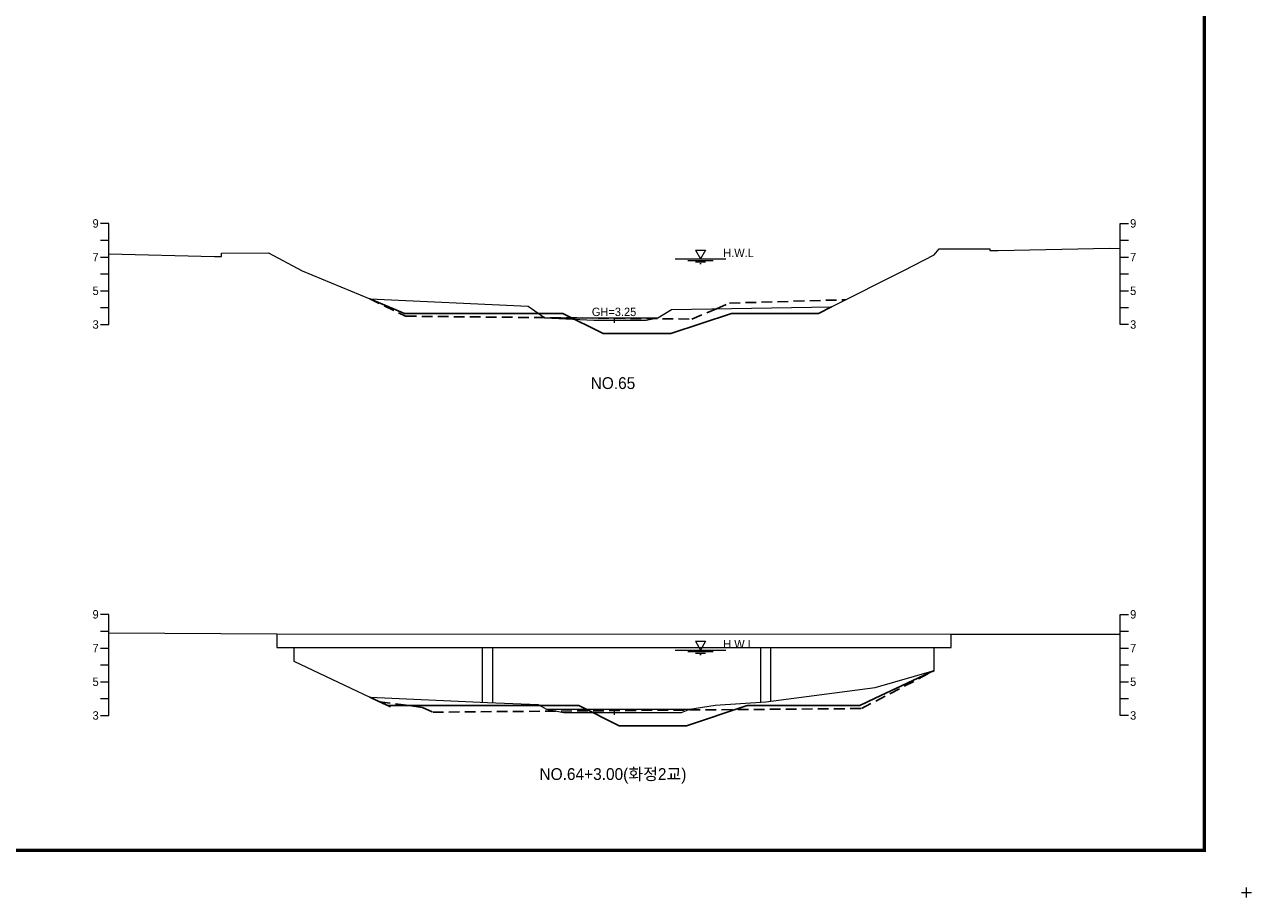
# Model space of a CAD drawing. Header units: metres. Extents: x 14497 to 21228, y -537 to 5153.
# Tile 25 of 40: x 16675 to 17403, y 4117 to 4635. Entities that reach past the tile are written whole.
import ezdxf
from ezdxf.enums import TextEntityAlignment as Align

# ---------------------------------------------------------------- set-up
doc = ezdxf.new("R2010")
doc.units = ezdxf.units.M
doc.linetypes.add('DASHED2', pattern=[9.525, 6.35, -3.175])
for name, color, linetype in [('96년횡단', 160, 'DASHED2'), ('BOX', 6, 'CONTINUOUS'), ('DT2', 7, 'CONTINUOUS'), ('SWL', 7, 'CONTINUOUS'), ('계획', 6, 'CONTINUOUS')]:
    doc.layers.add(name, color=color, linetype=linetype)
for name, color, linetype, lineweight in [('DT1', 3, 'CONTINUOUS', 0), ('GT1', 2, 'CONTINUOUS', 0), ('LT1', 4, 'CONTINUOUS', 0), ('ST1', 7, 'CONTINUOUS', 0)]:
    doc.layers.add(name, color=color, linetype=linetype, lineweight=lineweight)
doc.styles.get("Standard").update_dxf_attribs({"font": 'Gulim.ttf'})

# ---------------------------------------------------------------- blocks, each defined once
blk = doc.blocks.new('SWL')
at = {"layer": 'LT1'}
for p, q in [((-15, 0), (15, 0)), ((-3, 5.2), (3, 5.2)), ((-3, 5.2), (0, 0)), ((3, 5.2), (0, 0)), ((-7.5, -0.9), (7.5, -0.9)), ((-3, -1.8), (3, -1.8)), ((-0.38, -2.7), (0.38, -2.7))]:
    blk.add_line(p, q, dxfattribs=at)

msp = doc.modelspace()

# ---------------------------------------------------------------- linework, layer by layer
at = {"layer": '96년횡단'}
msp.add_line((16879.79, 4235.9), (16892.16, 4230.05), dxfattribs=at)
for points in [[(16879.79, 4472.2), (16901.13, 4461.91), (17071.01, 4460.21), (17085.5, 4466.32)], [(17085.5, 4466.32), (17093.28, 4469.69), (17162.35, 4471.7)], [(16879.79, 4235.9), (16885.66, 4233.12), (16911.15, 4229.75), (16917.18, 4226.97), (17171.61, 4229.11), (17214.79, 4251.6)]]:
    msp.add_lwpolyline(points, dxfattribs=at)
at = {"layer": 'BOX', "const_width": 2}
msp.add_lwpolyline([(15975, 4145), (17375, 4145), (17375, 5125), (15975, 5125)], close=True, dxfattribs=at)
at = {"layer": 'DT1'}
for p, q in [((16983.79, 4461), (17050.79, 4461)), ((16824.79, 4273.4), (17224.79, 4273.3)), ((16834.79, 4265.4), (17214.79, 4265.3)), ((16946.79, 4232.84), (16946.79, 4265.37)), ((16952.79, 4232.59), (16952.79, 4265.37)), ((17111.79, 4232.91), (17111.79, 4265.33)), ((17117.79, 4233.49), (17117.79, 4265.33)), ((16984.79, 4228.8), (17069.79, 4228.8))]:
    msp.add_line(p, q, dxfattribs=at)
at = {"layer": 'GT1'}
for points in [[(16725, 4498.94), (16787.79, 4497.3), (16791.79, 4497.3), (16791.79, 4499.3), (16819.79, 4499.6), (16839.79, 4488.9), (16879.79, 4472.2), (16973.79, 4467.9), (16983.79, 4461), (17012.79, 4459.5), (17024.79, 4459.5), (17043.79, 4459.5), (17050.79, 4461), (17058.79, 4465.9), (17153.79, 4467.4), (17196.79, 4489), (17214.79, 4498.4), (17217.79, 4501.9), (17224.79, 4501.9), (17247.79, 4501.9), (17247.79, 4500.9), (17252.79, 4500.9), (17318.79, 4502.3), (17325, 4502.17)], [(17024.79, 4461), (17024.79, 4458)], [(17024.79, 4461), (17024.79, 4458)], [(16725, 4274.04), (16824.79, 4273.4), (16824.79, 4265.4), (16834.79, 4265.4), (16834.79, 4257.2), (16879.79, 4235.9), (16949.79, 4232.7), (16979.79, 4231.6), (16984.79, 4228.8), (16994.79, 4226.8), (17024.79, 4226.8), (17064.79, 4226.8), (17069.79, 4228.8), (17084.79, 4231.2), (17114.79, 4233.1), (17179.79, 4241.5), (17214.79, 4251.6), (17214.79, 4265.3), (17224.79, 4265.3), (17224.79, 4273.3), (17325, 4273.3)], [(17024.79, 4228.3), (17024.79, 4225.3)], [(17024.79, 4228.3), (17024.79, 4225.3)], [(17024.79, 4228.3), (17024.79, 4225.3)]]:
    msp.add_lwpolyline(points, dxfattribs=at)
at = {"layer": 'LT1'}
for p, q in [((17400, 4117), (17400, 4123)), ((17400, 4117), (17400, 4123)), ((17400, 4117), (17400, 4123)), ((17400, 4117), (17400, 4123)), ((17397, 4120), (17403, 4120)), ((17397, 4120), (17403, 4120)), ((17397, 4120), (17403, 4120)), ((17397, 4120), (17403, 4120))]:
    msp.add_line(p, q, dxfattribs=at)
at = {"layer": 'ST1'}
for p, q in [((16725, 4517), (16720, 4517)), ((16725, 4457), (16725, 4517)), ((17325, 4457), (17325, 4517)), ((17325, 4517), (17330, 4517)), ((16720, 4507), (16725, 4507)), ((17325, 4507), (17330, 4507)), ((16720, 4497), (16725, 4497)), ((17325, 4497), (17330, 4497)), ((16720, 4487), (16725, 4487)), ((17325, 4487), (17330, 4487)), ((16720, 4477), (16725, 4477)), ((17325, 4477), (17330, 4477)), ((16720, 4467), (16725, 4467)), ((17325, 4467), (17330, 4467)), ((16720, 4457), (16725, 4457)), ((17330, 4457), (17325, 4457)), ((16725, 4285), (16720, 4285)), ((16725, 4225), (16725, 4285)), ((17325, 4225), (17325, 4285)), ((17325, 4285), (17330, 4285)), ((16720, 4275), (16725, 4275)), ((17325, 4275), (17330, 4275)), ((16720, 4265), (16725, 4265)), ((17325, 4265), (17330, 4265)), ((16720, 4255), (16725, 4255)), ((17325, 4255), (17330, 4255)), ((16720, 4245), (16725, 4245)), ((17325, 4245), (17330, 4245)), ((16720, 4235), (16725, 4235)), ((17325, 4235), (17330, 4235)), ((16720, 4225), (16725, 4225)), ((17330, 4225), (17325, 4225))]:
    msp.add_line(p, q, dxfattribs=at)
at = {"layer": '계획'}
for points in [[(16879.79, 4472.2), (16879.79, 4472.2), (16900.44, 4463.58), (16994.42, 4463.58), (17018.42, 4451.58), (17058.42, 4451.58), (17094.42, 4463.58), (17146.19, 4463.58), (17153.79, 4467.4)], [(16879.79, 4235.9), (16879.79, 4235.9), (16890.36, 4230.9), (17003.82, 4230.9), (17027.82, 4218.9), (17067.82, 4218.9), (17103.82, 4230.9), (17170.62, 4230.9), (17179.79, 4235.2), (17214.79, 4251.6)]]:
    msp.add_lwpolyline(points, dxfattribs=at)

# ---------------------------------------------------------------- block references
at = {"layer": 'SWL'}
for p in [(17076.15, 4495.89), (17076.15, 4263.79)]:
    msp.add_blockref('SWL', p, dxfattribs=at)

# ---------------------------------------------------------------- texts
at = {"layer": 'DT1'}
for s, p in [('9', (16719, 4517)), ('7', (16719, 4497)), ('5', (16719, 4477)), ('3', (16719, 4457)), ('9', (16719, 4285)), ('7', (16719, 4265)), ('5', (16719, 4245)), ('3', (16719, 4225))]:
    msp.add_text(s, height=5, dxfattribs=at).set_placement(p, align=Align.MIDDLE_RIGHT)
for s, p in [('9', (17331, 4517)), ('7', (17331, 4497)), ('5', (17331, 4477)), ('3', (17331, 4457)), ('9', (17331, 4285)), ('7', (17331, 4265)), ('5', (17331, 4245)), ('3', (17331, 4225))]:
    msp.add_text(s, height=5, dxfattribs=at).set_placement(p, align=Align.MIDDLE_LEFT)
msp.add_text('GH=3.25', height=5, dxfattribs=at).set_placement((17024.79, 4464.5), align=Align.MIDDLE_CENTER)
msp.add_text('GH=3.25', height=5, dxfattribs=at).set_placement((17024.79, 4464.5), align=Align.MIDDLE_CENTER)
at = {"layer": 'DT2'}
for s, p in [('NO.65', (17024.14, 4422.22)), ('NO.64+3.00(화정2교)', (17024.14, 4190.22))]:
    msp.add_text(s, height=7, dxfattribs=at).set_placement(p, align=Align.MIDDLE_CENTER)
at = {"layer": 'LT1'}
for p in [(17098.65, 4499.47), (17098.65, 4267.37)]:
    msp.add_text('H.W.L', height=5, dxfattribs=at).set_placement(p, align=Align.MIDDLE_CENTER)

doc.saveas('drawing.dxf')
